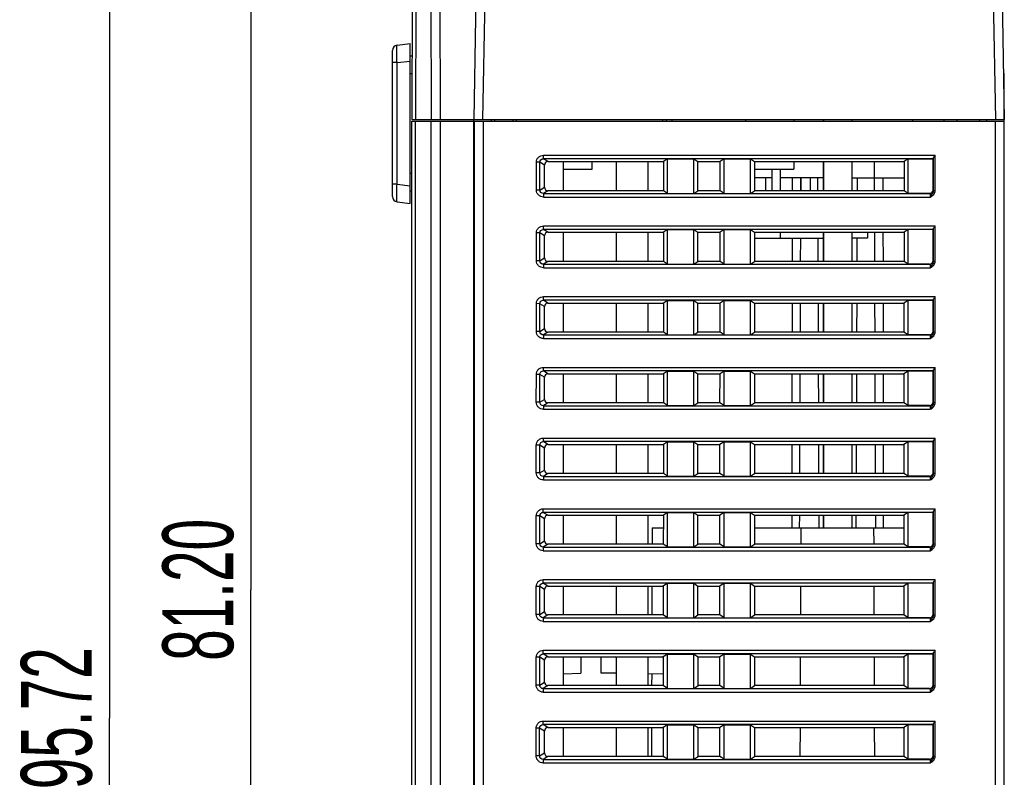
# Model space of a CAD drawing. Header units: millimetres. Extents: x 0 to 420, y 0 to 297.
# Tile 50 of 72: x 82 to 138, y 207 to 250. Entities that reach past the tile are written whole.
import ezdxf

# ---------------------------------------------------------------- set-up
doc = ezdxf.new("R2010")
doc.units = ezdxf.units.MM
doc.header["$LTSCALE"] = 23.1
doc.layers.get('0').update_dxf_attribs({"linetype": 'CONTINUOUS'})
doc.layers.add('03___PRT_ALL_CURVES', color=7, linetype='CONTINUOUS')
doc.layers.add('CPOY_SURFS', color=7, linetype='CONTINUOUS')
doc.styles.get("Standard").update_dxf_attribs({"font": 'txt', "width": 0.6})
doc.dimstyles.new('DIMSTYLE_1', dxfattribs={"dimtxt": 4, "dimasz": 2.6, "dimexe": 1.2, "dimexo": 0.1, "dimgap": 1, "dimtad": 1, "dimzin": 0, "dimdsep": 46, "dimtxsty": 'Standard', "dimblk": '_FILLED', "dimblk1": '_FILLED', "dimblk2": '_FILLED', "dimcen": 0.09, "dimazin": 0, "dimtp": 0.01, "dimtm": 0.01, "dimtfac": 1, "dimtofl": 0, "dimtmove": 0, "dimatfit": 3, "dimldrblk": '_FILLED', "dimfxl": 1, "dimtolj": 1, "dimtzin": 0, "dimarcsym": 0})

# ---------------------------------------------------------------- blocks, each defined once
blk = doc.blocks.new('_FILLED')
at = {"color": 0, "linetype": 'ByBlock'}
blk.add_solid([(0, 0), (-1, 0.192), (-1, -0.192)], dxfattribs=at)
blk = doc.blocks.new('*D1')
at = {"color": 2, "linetype": 'Continuous', "transparency": 16777216}
for p, q in [((104.953, 257.985), (94.204, 257.985)), ((95.404, 257.985), (95.404, 217.385)), ((95.404, 176.785), (95.404, 217.385)), ((109.967, 176.785), (94.204, 176.785))]:
    blk.add_line(p, q, dxfattribs=at)
at = {"color": 2, "linetype": 'Continuous', "transparency": 16777216, "xscale": 2.6, "yscale": 2.6, "zscale": 2.6}
for p, rotation in [((95.404, 257.985), 90), ((95.404, 176.785), 270)]:
    blk.add_blockref('_FILLED', p, dxfattribs=dict(at, rotation=rotation))
at = {"color": 2, "linetype": 'Continuous', "transparency": 16777216, "insert": (90.404, 217.385), "char_height": 4, "width": 12, "attachment_point": 2, "rotation": 90, "line_spacing_factor": 0.9}
blk.add_mtext('81.20', dxfattribs=at)
blk = doc.blocks.new('*D2')
at = {"color": 2, "linetype": 'Continuous', "transparency": 16777216}
for p, q in [((104.953, 257.985), (86.204, 257.985)), ((87.404, 257.985), (87.404, 210.123)), ((87.404, 162.26), (87.404, 210.123)), ((121.955, 162.26), (86.204, 162.26))]:
    blk.add_line(p, q, dxfattribs=at)
at = {"color": 2, "linetype": 'Continuous', "transparency": 16777216, "xscale": 2.6, "yscale": 2.6, "zscale": 2.6}
for p, rotation in [((87.404, 257.985), 90), ((87.404, 162.26), 270)]:
    blk.add_blockref('_FILLED', p, dxfattribs=dict(at, rotation=rotation))
at = {"color": 2, "linetype": 'Continuous', "transparency": 16777216, "insert": (82.404, 210.123), "char_height": 4, "width": 12, "attachment_point": 2, "rotation": 90, "line_spacing_factor": 0.9}
blk.add_mtext('95.72', dxfattribs=at)

msp = doc.modelspace()

# ---------------------------------------------------------------- linework, layer by layer
at = {"color": 7, "linetype": 'Continuous'}
for p, q in [((104.55, 256.985), (104.504, 243.985)), ((104.75, 256.985), (104.704, 243.985)), ((105.559, 256.985), (105.604, 243.985)), ((106.059, 256.985), (106.104, 243.985)), ((108.214, 256.02), (108.004, 243.985)), ((108.714, 256.02), (108.504, 243.985)), ((137.294, 256.02), (137.504, 243.985)), ((137.794, 256.02), (138.004, 243.985)), ((103.404, 239.633), (103.404, 247.896)), ((103.668, 248.194), (104.404, 248.285)), ((104.404, 239.245), (104.404, 248.285)), ((103.668, 247.202), (103.404, 247.202)), ((103.668, 247.202), (104.404, 247.292)), ((103.668, 240.328), (103.668, 247.202)), ((104.404, 247.585), (104.517, 247.581)), ((138.004, 246.585), (137.958, 246.631)), ((104.404, 246.585), (104.513, 246.582)), ((138.004, 243.997), (138.004, 246.585)), ((104.504, 243.985), (138.004, 243.985)), ((104.504, 180.785), (104.504, 243.885)), ((104.504, 243.885), (106.099, 243.885)), ((104.704, 180.785), (104.704, 243.885)), ((105.599, 190.218), (105.599, 243.885)), ((106.099, 243.885), (106.099, 190.085)), ((106.104, 243.885), (138.004, 243.885)), ((108.004, 180.785), (108.004, 243.985)), ((108.032, 243.885), (108.032, 180.785)), ((108.532, 243.885), (108.532, 180.789)), ((109.004, 243.885), (109.005, 243.986)), ((109.204, 243.885), (109.205, 243.985)), ((110.209, 243.985), (110.209, 243.885)), ((110.409, 243.985), (110.409, 243.885)), ((118.7, 243.885), (118.7, 243.985)), ((118.9, 243.885), (118.9, 243.985)), ((119.225, 243.885), (119.225, 243.985)), ((123.384, 243.885), (123.384, 243.985)), ((126.104, 243.985), (126.104, 243.885)), ((127.774, 243.985), (127.774, 243.885)), ((129.374, 243.985), (129.374, 243.885)), ((132.825, 243.885), (132.825, 243.985)), ((134.604, 243.885), (134.604, 243.985)), ((135.345, 243.885), (135.345, 243.985)), ((136.604, 243.985), (136.604, 243.885)), ((137.004, 243.985), (137.004, 243.885)), ((137.504, 178.785), (137.504, 243.885)), ((138.004, 178.785), (138.004, 243.985)), ((111.95, 241.769), (111.95, 241.968)), ((111.95, 241.968), (134.096, 241.968)), ((112.204, 241.611), (111.95, 241.769)), ((133.988, 241.769), (111.95, 241.769)), ((118.964, 241.758), (118.736, 241.611)), ((118.964, 239.811), (118.964, 241.758)), ((118.964, 241.758), (120.445, 241.758)), ((120.445, 239.811), (120.445, 241.758)), ((120.445, 241.758), (120.673, 241.611)), ((122.164, 241.758), (121.936, 241.611)), ((122.164, 239.811), (122.164, 241.758)), ((122.164, 241.758), (123.645, 241.758)), ((123.645, 239.811), (123.645, 241.758)), ((123.645, 241.758), (123.873, 241.611)), ((132.564, 241.758), (132.336, 241.611)), ((132.564, 239.811), (132.564, 241.758)), ((132.564, 241.758), (133.978, 241.758)), ((133.978, 241.758), (133.988, 241.769)), ((133.978, 240.01), (133.978, 241.758)), ((133.996, 239.981), (133.996, 241.8)), ((134.096, 239.981), (134.096, 241.968)), ((111.55, 239.998), (111.551, 241.572)), ((111.749, 241.571), (111.551, 241.572)), ((111.748, 239.998), (111.749, 241.571)), ((112.004, 241.413), (111.749, 241.571)), ((112.004, 240.157), (112.004, 241.413)), ((112.204, 241.611), (118.736, 241.611)), ((113.054, 241.611), (113.054, 239.959)), ((113.054, 241.185), (114.704, 241.185)), ((114.704, 241.185), (114.704, 241.611)), ((116.054, 241.611), (116.054, 239.959)), ((117.854, 241.611), (117.854, 239.959)), ((118.736, 241.611), (118.735, 239.959)), ((120.674, 239.959), (120.673, 241.611)), ((120.673, 241.611), (121.936, 241.611)), ((121.935, 239.959), (121.936, 241.611)), ((123.873, 241.611), (123.874, 239.959)), ((123.873, 241.611), (132.336, 241.611)), ((123.873, 241.185), (126.104, 241.185)), ((124.854, 241.185), (124.854, 239.959)), ((125.354, 239.959), (125.354, 241.185)), ((126.104, 241.611), (126.104, 241.185)), ((127.774, 241.611), (127.774, 239.959)), ((129.374, 241.611), (129.374, 239.959)), ((130.654, 241.611), (130.654, 240.685)), ((132.336, 241.611), (132.335, 239.959)), ((104.404, 240.944), (104.504, 240.947)), ((124.854, 240.685), (123.874, 240.685)), ((124.524, 239.959), (124.524, 240.685)), ((127.774, 240.685), (125.354, 240.685)), ((126.005, 240.685), (126.005, 239.959)), ((126.483, 240.685), (126.481, 239.959)), ((126.524, 239.959), (126.524, 240.685)), ((127.024, 240.685), (127.024, 239.959)), ((127.468, 239.959), (127.465, 240.685)), ((129.374, 240.685), (132.335, 240.685)), ((129.683, 240.685), (129.681, 239.959)), ((130.668, 239.959), (130.665, 240.685)), ((131.144, 240.685), (131.144, 239.959)), ((103.668, 240.328), (103.404, 240.328)), ((103.668, 240.328), (104.404, 240.237)), ((104.404, 239.945), (104.504, 239.948)), ((111.748, 239.998), (111.55, 239.998)), ((111.748, 239.998), (112.004, 240.157)), ((112.204, 239.959), (111.949, 239.801)), ((118.735, 239.959), (112.204, 239.959)), ((118.964, 239.811), (118.735, 239.959)), ((120.445, 239.811), (120.674, 239.959)), ((121.935, 239.959), (120.674, 239.959)), ((122.164, 239.811), (121.935, 239.959)), ((123.645, 239.811), (123.874, 239.959)), ((132.335, 239.959), (123.874, 239.959)), ((132.564, 239.811), (132.335, 239.959)), ((133.978, 240.01), (133.988, 240)), ((133.996, 239.981), (134.096, 239.981)), ((111.949, 239.801), (111.949, 239.601)), ((111.949, 239.801), (133.789, 239.801)), ((111.949, 239.601), (133.821, 239.601)), ((118.964, 239.811), (120.445, 239.811)), ((122.164, 239.811), (123.645, 239.811)), ((133.779, 239.811), (132.564, 239.811)), ((133.779, 239.811), (133.789, 239.801)), ((103.668, 239.335), (104.404, 239.245)), ((111.948, 237.769), (111.948, 237.968)), ((111.948, 237.968), (134.096, 237.968)), ((112.204, 237.61), (111.948, 237.769)), ((133.988, 237.769), (111.948, 237.769)), ((118.964, 237.758), (118.734, 237.61)), ((118.964, 235.811), (118.964, 237.758)), ((118.964, 237.758), (120.445, 237.758)), ((120.445, 235.811), (120.445, 237.758)), ((120.445, 237.758), (120.675, 237.61)), ((122.164, 237.758), (121.934, 237.61)), ((122.164, 235.811), (122.164, 237.758)), ((122.164, 237.758), (123.645, 237.758)), ((123.645, 235.811), (123.645, 237.758)), ((123.645, 237.758), (123.875, 237.61)), ((132.564, 237.758), (132.334, 237.61)), ((132.564, 235.811), (132.564, 237.758)), ((133.978, 237.758), (132.564, 237.758)), ((133.978, 237.758), (133.988, 237.769)), ((133.978, 236.01), (133.978, 237.758)), ((133.996, 235.981), (133.996, 237.8)), ((134.096, 235.981), (134.096, 237.968)), ((111.548, 235.998), (111.549, 237.572)), ((111.747, 237.571), (111.549, 237.572)), ((111.746, 235.998), (111.747, 237.571)), ((112.004, 237.411), (111.747, 237.571)), ((112.004, 236.159), (112.004, 237.411)), ((112.204, 237.61), (118.734, 237.61)), ((113.054, 237.61), (113.054, 235.96)), ((116.054, 237.61), (116.054, 235.96)), ((117.854, 237.61), (117.854, 235.96)), ((118.734, 237.61), (118.733, 235.96)), ((120.676, 235.96), (120.675, 237.61)), ((120.675, 237.61), (121.934, 237.61)), ((121.933, 235.96), (121.934, 237.61)), ((123.875, 237.61), (123.876, 235.96)), ((123.875, 237.61), (132.334, 237.61)), ((123.875, 237.285), (127.774, 237.285)), ((125.354, 237.285), (125.354, 237.61)), ((126.004, 237.285), (126.003, 235.96)), ((126.472, 237.285), (126.467, 235.96)), ((127.482, 235.96), (127.477, 237.285)), ((127.774, 237.61), (127.774, 235.96)), ((129.374, 237.61), (129.374, 235.96)), ((130.274, 237.285), (129.374, 237.285)), ((129.672, 237.285), (129.667, 235.96)), ((130.274, 237.61), (130.274, 237.285)), ((130.682, 235.96), (130.676, 237.61)), ((131.145, 237.61), (131.146, 235.96)), ((132.334, 237.61), (132.333, 235.96)), ((111.746, 235.998), (112.004, 236.159)), ((111.746, 235.998), (111.548, 235.998)), ((112.204, 235.96), (111.947, 235.801)), ((111.947, 235.801), (111.947, 235.601)), ((111.947, 235.801), (133.789, 235.801)), ((111.947, 235.601), (133.821, 235.601)), ((118.733, 235.96), (112.204, 235.96)), ((118.964, 235.811), (118.733, 235.96)), ((118.964, 235.811), (120.445, 235.811)), ((120.445, 235.811), (120.676, 235.96)), ((121.933, 235.96), (120.676, 235.96)), ((122.164, 235.811), (121.933, 235.96)), ((122.164, 235.811), (123.645, 235.811)), ((123.645, 235.811), (123.876, 235.96)), ((132.333, 235.96), (123.876, 235.96)), ((132.564, 235.811), (132.333, 235.96)), ((133.779, 235.811), (132.564, 235.811)), ((133.779, 235.811), (133.789, 235.801)), ((133.978, 236.01), (133.988, 236)), ((133.996, 235.981), (134.096, 235.981)), ((111.946, 233.769), (111.946, 233.968)), ((111.946, 233.968), (134.096, 233.968)), ((134.096, 231.981), (134.096, 233.968)), ((111.546, 231.998), (111.547, 233.572)), ((111.745, 233.571), (111.547, 233.572)), ((111.744, 231.998), (111.745, 233.571)), ((112.004, 233.41), (111.745, 233.571)), ((112.204, 233.608), (111.946, 233.769)), ((133.988, 233.769), (111.946, 233.769)), ((112.004, 232.16), (112.004, 233.41)), ((112.204, 233.608), (118.732, 233.608)), ((113.054, 233.608), (113.054, 231.962)), ((116.054, 233.608), (116.054, 231.962)), ((117.854, 233.608), (117.854, 231.962)), ((118.732, 233.608), (118.731, 231.962)), ((118.964, 233.758), (118.732, 233.608)), ((118.964, 231.811), (118.964, 233.758)), ((118.964, 233.758), (120.445, 233.758)), ((120.445, 231.811), (120.445, 233.758)), ((120.445, 233.758), (120.677, 233.608)), ((120.678, 231.962), (120.677, 233.608)), ((120.677, 233.608), (121.932, 233.608)), ((121.931, 231.962), (121.932, 233.608)), ((122.164, 233.758), (121.932, 233.608)), ((122.164, 231.811), (122.164, 233.758)), ((122.164, 233.758), (123.645, 233.758)), ((123.645, 231.811), (123.645, 233.758)), ((123.645, 233.758), (123.877, 233.608)), ((123.877, 233.608), (123.878, 231.962)), ((123.877, 233.608), (132.332, 233.608)), ((126.002, 233.608), (126.001, 231.962)), ((126.459, 233.608), (126.453, 231.962)), ((127.496, 231.962), (127.49, 233.608)), ((127.774, 233.608), (127.774, 231.962)), ((129.374, 233.608), (129.374, 231.962)), ((129.659, 233.608), (129.653, 231.962)), ((130.696, 231.962), (130.69, 233.608)), ((131.147, 233.608), (131.148, 231.962)), ((132.332, 233.608), (132.331, 231.962)), ((132.564, 233.758), (132.332, 233.608)), ((132.564, 231.811), (132.564, 233.758)), ((133.978, 233.758), (132.564, 233.758)), ((133.978, 233.758), (133.988, 233.769)), ((133.978, 232.01), (133.978, 233.758)), ((133.996, 231.981), (133.996, 233.8)), ((111.744, 231.998), (112.004, 232.16)), ((111.744, 231.998), (111.546, 231.998)), ((112.204, 231.962), (111.945, 231.801)), ((111.945, 231.801), (111.945, 231.601)), ((111.945, 231.801), (133.789, 231.801)), ((111.945, 231.601), (133.821, 231.601)), ((118.731, 231.962), (112.204, 231.962)), ((118.964, 231.811), (118.731, 231.962)), ((118.964, 231.811), (120.445, 231.811)), ((120.445, 231.811), (120.678, 231.962)), ((121.931, 231.962), (120.678, 231.962)), ((122.164, 231.811), (121.931, 231.962)), ((122.164, 231.811), (123.645, 231.811)), ((123.645, 231.811), (123.878, 231.962)), ((132.331, 231.962), (123.878, 231.962)), ((132.564, 231.811), (132.331, 231.962)), ((133.779, 231.811), (132.564, 231.811)), ((133.779, 231.811), (133.789, 231.801)), ((133.978, 232.01), (133.988, 232)), ((133.996, 231.981), (134.096, 231.981)), ((111.944, 229.769), (111.944, 229.968)), ((111.944, 229.968), (134.096, 229.968)), ((134.096, 227.981), (134.096, 229.968)), ((111.544, 227.998), (111.545, 229.572)), ((111.743, 229.571), (111.545, 229.572)), ((111.743, 227.998), (111.743, 229.571)), ((112.004, 229.409), (111.743, 229.571)), ((112.204, 229.607), (111.944, 229.769)), ((133.988, 229.769), (111.944, 229.769)), ((112.004, 228.161), (112.004, 229.409)), ((112.204, 229.607), (118.73, 229.607)), ((113.054, 229.607), (113.054, 227.963)), ((116.054, 229.607), (116.054, 227.963)), ((117.854, 229.607), (117.854, 227.963)), ((118.73, 229.607), (118.729, 227.963)), ((118.964, 229.758), (118.73, 229.607)), ((118.964, 227.811), (118.964, 229.758)), ((118.964, 229.758), (120.445, 229.758)), ((120.445, 227.811), (120.445, 229.758)), ((120.445, 229.758), (120.679, 229.607)), ((120.68, 227.963), (120.679, 229.607)), ((120.679, 229.607), (121.93, 229.607)), ((121.929, 227.963), (121.93, 229.607)), ((122.164, 229.758), (121.93, 229.607)), ((122.164, 227.811), (122.164, 229.758)), ((122.164, 229.758), (123.645, 229.758)), ((123.645, 227.811), (123.645, 229.758)), ((123.645, 229.758), (123.879, 229.607)), ((123.879, 229.607), (123.88, 227.963)), ((123.879, 229.607), (132.33, 229.607)), ((126, 229.607), (125.999, 227.963)), ((126.445, 229.607), (126.439, 227.963)), ((127.51, 227.963), (127.504, 229.607)), ((127.774, 229.607), (127.774, 227.963)), ((129.374, 229.607), (129.374, 227.963)), ((129.645, 229.607), (129.639, 227.963)), ((130.71, 227.963), (130.704, 229.607)), ((131.149, 229.607), (131.15, 227.963)), ((132.33, 229.607), (132.329, 227.963)), ((132.564, 229.758), (132.33, 229.607)), ((132.564, 227.811), (132.564, 229.758)), ((133.978, 229.758), (132.564, 229.758)), ((133.978, 229.758), (133.988, 229.769)), ((133.978, 228.01), (133.978, 229.758)), ((133.996, 227.981), (133.996, 229.8)), ((111.743, 227.998), (111.544, 227.998)), ((111.743, 227.998), (112.004, 228.161)), ((112.204, 227.963), (111.943, 227.801)), ((111.943, 227.801), (111.943, 227.601)), ((111.943, 227.801), (133.789, 227.801)), ((118.729, 227.963), (112.204, 227.963)), ((118.964, 227.811), (118.729, 227.963)), ((118.964, 227.811), (120.445, 227.811)), ((120.445, 227.811), (120.68, 227.963)), ((121.929, 227.963), (120.68, 227.963)), ((122.164, 227.811), (121.929, 227.963)), ((122.164, 227.811), (123.645, 227.811)), ((123.645, 227.811), (123.88, 227.963)), ((132.329, 227.963), (123.88, 227.963)), ((132.564, 227.811), (132.329, 227.963)), ((133.779, 227.811), (132.564, 227.811)), ((133.779, 227.811), (133.789, 227.801)), ((133.978, 228.01), (133.988, 228)), ((133.996, 227.981), (134.096, 227.981)), ((111.943, 227.601), (133.821, 227.601)), ((111.542, 223.998), (111.543, 225.572)), ((111.741, 225.571), (111.543, 225.572)), ((111.741, 223.998), (111.741, 225.571)), ((112.004, 225.408), (111.741, 225.571)), ((111.942, 225.769), (111.942, 225.968)), ((111.942, 225.968), (134.096, 225.968)), ((112.204, 225.606), (111.942, 225.769)), ((133.988, 225.769), (111.942, 225.769)), ((112.204, 225.606), (118.728, 225.606)), ((113.054, 225.606), (113.054, 223.964)), ((116.054, 225.606), (116.054, 223.964)), ((117.854, 225.606), (117.854, 223.964)), ((118.728, 225.606), (118.727, 223.964)), ((118.964, 225.758), (118.728, 225.606)), ((118.964, 223.811), (118.964, 225.758)), ((118.964, 225.758), (120.445, 225.758)), ((120.445, 223.811), (120.445, 225.758)), ((120.445, 225.758), (120.681, 225.606)), ((120.681, 223.964), (120.681, 225.606)), ((120.681, 225.606), (121.928, 225.606)), ((121.927, 223.964), (121.928, 225.606)), ((122.164, 225.758), (121.928, 225.606)), ((122.164, 223.811), (122.164, 225.758)), ((122.164, 225.758), (123.645, 225.758)), ((123.645, 223.811), (123.645, 225.758)), ((123.645, 225.758), (123.881, 225.606)), ((123.881, 225.606), (123.881, 223.964)), ((123.881, 225.606), (132.328, 225.606)), ((125.998, 225.606), (125.997, 223.964)), ((126.431, 225.606), (126.425, 223.964)), ((127.524, 223.964), (127.518, 225.606)), ((127.774, 225.606), (127.774, 223.964)), ((129.374, 225.606), (129.374, 223.964)), ((129.631, 225.606), (129.625, 223.964)), ((130.724, 223.964), (130.718, 225.606)), ((131.151, 225.606), (131.151, 223.964)), ((132.328, 225.606), (132.327, 223.964)), ((132.564, 225.758), (132.328, 225.606)), ((132.564, 223.811), (132.564, 225.758)), ((133.978, 225.758), (132.564, 225.758)), ((133.978, 225.758), (133.988, 225.769)), ((133.978, 224.01), (133.978, 225.758)), ((133.996, 223.981), (133.996, 225.8)), ((134.096, 223.981), (134.096, 225.968)), ((112.004, 224.162), (112.004, 225.408)), ((111.741, 223.998), (111.542, 223.998)), ((111.741, 223.998), (112.004, 224.162)), ((112.204, 223.964), (111.942, 223.801)), ((111.942, 223.801), (111.942, 223.601)), ((111.942, 223.801), (133.789, 223.801)), ((118.727, 223.964), (112.204, 223.964)), ((118.964, 223.811), (118.727, 223.964)), ((118.964, 223.811), (120.445, 223.811)), ((120.445, 223.811), (120.681, 223.964)), ((121.927, 223.964), (120.681, 223.964)), ((122.164, 223.811), (121.927, 223.964)), ((122.164, 223.811), (123.645, 223.811)), ((123.645, 223.811), (123.881, 223.964)), ((132.327, 223.964), (123.881, 223.964)), ((132.564, 223.811), (132.327, 223.964)), ((133.779, 223.811), (132.564, 223.811)), ((133.779, 223.811), (133.789, 223.801)), ((133.978, 224.01), (133.988, 224)), ((133.996, 223.981), (134.096, 223.981)), ((111.942, 223.601), (133.821, 223.601)), ((111.541, 219.998), (111.541, 221.572)), ((111.739, 221.571), (111.541, 221.572)), ((111.739, 219.998), (111.739, 221.571)), ((112.004, 221.406), (111.739, 221.571)), ((111.94, 221.769), (111.94, 221.968)), ((111.94, 221.968), (134.096, 221.968)), ((112.204, 221.605), (111.94, 221.769)), ((133.988, 221.769), (111.94, 221.769)), ((112.204, 221.605), (118.726, 221.605)), ((113.054, 221.605), (113.054, 219.965)), ((116.054, 221.605), (116.054, 219.965)), ((117.854, 221.605), (117.854, 219.965)), ((118.726, 221.605), (118.725, 219.965)), ((118.964, 221.758), (118.726, 221.605)), ((118.964, 219.811), (118.964, 221.758)), ((118.964, 221.758), (120.445, 221.758)), ((120.445, 219.811), (120.445, 221.758)), ((120.445, 221.758), (120.683, 221.605)), ((120.683, 219.965), (120.683, 221.605)), ((120.683, 221.605), (121.926, 221.605)), ((121.925, 219.965), (121.926, 221.605)), ((122.164, 221.758), (121.926, 221.605)), ((122.164, 219.811), (122.164, 221.758)), ((122.164, 221.758), (123.645, 221.758)), ((123.645, 219.811), (123.645, 221.758)), ((123.645, 221.758), (123.883, 221.605)), ((123.883, 221.605), (123.883, 219.965)), ((123.883, 221.605), (132.326, 221.605)), ((125.996, 221.605), (125.996, 220.885)), ((126.417, 221.605), (126.414, 220.885)), ((127.534, 220.885), (127.532, 221.605)), ((127.774, 221.605), (127.774, 220.885)), ((129.374, 221.605), (129.374, 220.885)), ((129.617, 221.605), (129.614, 220.885)), ((130.734, 220.885), (130.732, 221.605)), ((131.153, 221.605), (131.153, 220.885)), ((132.326, 221.605), (132.325, 219.965)), ((132.564, 221.758), (132.326, 221.605)), ((132.564, 219.811), (132.564, 221.758)), ((133.978, 221.758), (132.564, 221.758)), ((133.978, 221.758), (133.988, 221.769)), ((133.978, 220.01), (133.978, 221.758)), ((133.996, 219.981), (133.996, 221.8)), ((134.096, 219.981), (134.096, 221.968)), ((112.004, 220.164), (112.004, 221.406)), ((118.094, 220.885), (118.091, 219.965)), ((118.094, 220.885), (118.726, 220.885)), ((123.883, 220.885), (132.326, 220.885)), ((126.511, 219.965), (126.514, 220.885)), ((130.638, 219.965), (130.634, 220.885)), ((111.739, 219.998), (111.541, 219.998)), ((111.739, 219.998), (112.004, 220.164)), ((112.204, 219.965), (111.94, 219.801)), ((118.725, 219.965), (112.204, 219.965)), ((118.964, 219.811), (118.725, 219.965)), ((120.445, 219.811), (120.683, 219.965)), ((121.925, 219.965), (120.683, 219.965)), ((122.164, 219.811), (121.925, 219.965)), ((123.645, 219.811), (123.883, 219.965)), ((132.325, 219.965), (123.883, 219.965)), ((132.564, 219.811), (132.325, 219.965)), ((133.978, 220.01), (133.988, 220)), ((133.996, 219.981), (134.096, 219.981)), ((111.94, 219.801), (111.94, 219.601)), ((111.94, 219.801), (133.789, 219.801)), ((111.94, 219.601), (133.821, 219.601)), ((118.964, 219.811), (120.445, 219.811)), ((122.164, 219.811), (123.645, 219.811)), ((133.779, 219.811), (132.564, 219.811)), ((133.779, 219.811), (133.789, 219.801)), ((111.938, 217.769), (111.938, 217.968)), ((111.938, 217.968), (134.096, 217.968)), ((112.204, 217.603), (111.938, 217.769)), ((133.988, 217.769), (111.938, 217.769)), ((118.964, 217.758), (118.724, 217.603)), ((118.964, 215.811), (118.964, 217.758)), ((118.964, 217.758), (120.445, 217.758)), ((120.445, 215.811), (120.445, 217.758)), ((120.445, 217.758), (120.684, 217.603)), ((122.164, 217.758), (121.924, 217.603)), ((122.164, 215.811), (122.164, 217.758)), ((122.164, 217.758), (123.645, 217.758)), ((123.645, 215.811), (123.645, 217.758)), ((123.645, 217.758), (123.884, 217.603)), ((132.564, 217.758), (132.324, 217.603)), ((133.978, 217.758), (132.564, 217.758)), ((132.564, 215.811), (132.564, 217.758)), ((133.978, 217.758), (133.988, 217.769)), ((133.978, 216.01), (133.978, 217.758)), ((133.996, 215.981), (133.996, 217.8)), ((134.096, 215.981), (134.096, 217.968)), ((111.539, 215.998), (111.539, 217.572)), ((111.737, 217.571), (111.539, 217.572)), ((111.737, 215.998), (111.737, 217.571)), ((112.004, 217.405), (111.737, 217.571)), ((112.004, 216.165), (112.004, 217.405)), ((112.204, 217.603), (118.724, 217.603)), ((113.054, 217.603), (113.054, 215.966)), ((116.054, 217.603), (116.054, 215.966)), ((117.854, 217.603), (117.854, 215.966)), ((118.083, 217.603), (118.077, 215.966)), ((118.724, 217.603), (118.723, 215.966)), ((120.685, 215.966), (120.684, 217.603)), ((120.684, 217.603), (121.924, 217.603)), ((121.923, 215.966), (121.924, 217.603)), ((123.884, 217.603), (123.885, 215.966)), ((123.884, 217.603), (132.324, 217.603)), ((126.497, 215.966), (126.503, 217.603)), ((130.652, 215.966), (130.646, 217.603)), ((132.324, 217.603), (132.323, 215.966)), ((111.737, 215.998), (112.004, 216.165)), ((133.978, 216.01), (133.988, 216)), ((111.737, 215.998), (111.539, 215.998)), ((112.204, 215.966), (111.938, 215.801)), ((111.938, 215.801), (111.938, 215.601)), ((111.938, 215.801), (133.789, 215.801)), ((111.938, 215.601), (133.821, 215.601)), ((118.723, 215.966), (112.204, 215.966)), ((118.964, 215.811), (118.723, 215.966)), ((118.964, 215.811), (120.445, 215.811)), ((120.445, 215.811), (120.685, 215.966)), ((121.923, 215.966), (120.685, 215.966)), ((122.164, 215.811), (121.923, 215.966)), ((122.164, 215.811), (123.645, 215.811)), ((123.645, 215.811), (123.885, 215.966)), ((132.323, 215.966), (123.885, 215.966)), ((132.564, 215.811), (132.323, 215.966)), ((133.779, 215.811), (132.564, 215.811)), ((133.779, 215.811), (133.789, 215.801)), ((133.996, 215.981), (134.096, 215.981)), ((111.936, 213.769), (111.936, 213.968)), ((111.936, 213.968), (134.096, 213.968)), ((133.996, 211.981), (133.996, 213.8)), ((134.096, 211.981), (134.096, 213.968)), ((111.537, 211.998), (111.537, 213.572)), ((111.735, 213.571), (111.537, 213.572)), ((111.735, 211.998), (111.735, 213.571)), ((112.004, 213.404), (111.735, 213.571)), ((112.204, 213.602), (111.936, 213.769)), ((133.988, 213.769), (111.936, 213.769)), ((112.004, 212.166), (112.004, 213.404)), ((112.204, 213.602), (118.722, 213.602)), ((113.054, 213.602), (113.054, 211.968)), ((113.984, 213.602), (114.054, 213.6)), ((114.054, 213.6), (114.054, 212.67)), ((115.995, 213.602), (115.204, 213.588)), ((115.204, 212.681), (115.204, 213.588)), ((116.054, 213.602), (116.054, 211.968)), ((117.854, 213.602), (117.854, 211.968)), ((118.964, 213.758), (118.722, 213.602)), ((118.722, 213.602), (118.722, 211.968)), ((118.964, 211.811), (118.964, 213.758)), ((118.964, 213.758), (120.445, 213.758)), ((120.445, 211.811), (120.445, 213.758)), ((120.445, 213.758), (120.686, 213.602)), ((120.687, 211.968), (120.686, 213.602)), ((120.686, 213.602), (121.922, 213.602)), ((122.164, 213.758), (121.922, 213.602)), ((121.922, 211.968), (121.922, 213.602)), ((122.164, 211.811), (122.164, 213.758)), ((122.164, 213.758), (123.645, 213.758)), ((123.645, 211.811), (123.645, 213.758)), ((123.645, 213.758), (123.886, 213.602)), ((123.886, 213.602), (123.887, 211.968)), ((123.886, 213.602), (132.322, 213.602)), ((126.483, 211.968), (126.489, 213.602)), ((130.665, 211.968), (130.66, 213.602)), ((132.564, 213.758), (132.322, 213.602)), ((132.322, 213.602), (132.322, 211.968)), ((133.978, 213.758), (132.564, 213.758)), ((132.564, 211.811), (132.564, 213.758)), ((133.978, 213.758), (133.988, 213.769)), ((133.978, 212.01), (133.978, 213.758)), ((113.054, 212.635), (114.054, 212.67)), ((116.054, 212.666), (115.204, 212.681)), ((117.854, 212.635), (118.722, 212.665)), ((111.735, 211.998), (112.004, 212.166)), ((118.066, 212.634), (118.063, 211.968)), ((111.735, 211.998), (111.537, 211.998)), ((112.204, 211.968), (111.936, 211.801)), ((111.936, 211.801), (111.936, 211.601)), ((111.936, 211.801), (133.789, 211.801)), ((111.936, 211.601), (133.821, 211.601)), ((118.722, 211.968), (112.204, 211.968)), ((118.964, 211.811), (118.722, 211.968)), ((118.964, 211.811), (120.445, 211.811)), ((120.445, 211.811), (120.687, 211.968)), ((121.922, 211.968), (120.687, 211.968)), ((122.164, 211.811), (121.922, 211.968)), ((122.164, 211.811), (123.645, 211.811)), ((123.645, 211.811), (123.887, 211.968)), ((132.322, 211.968), (123.887, 211.968)), ((132.564, 211.811), (132.322, 211.968)), ((133.779, 211.811), (132.564, 211.811)), ((133.779, 211.811), (133.789, 211.801)), ((133.978, 212.01), (133.988, 212)), ((133.996, 211.981), (134.096, 211.981)), ((111.934, 209.769), (111.934, 209.968)), ((111.934, 209.968), (134.096, 209.968)), ((134.096, 207.981), (134.096, 209.968)), ((111.535, 207.998), (111.535, 209.572)), ((111.733, 209.571), (111.535, 209.572)), ((111.733, 207.998), (111.733, 209.571)), ((112.004, 209.403), (111.733, 209.571)), ((112.204, 209.601), (111.934, 209.769)), ((133.988, 209.769), (111.934, 209.769)), ((112.004, 208.167), (112.004, 209.403)), ((112.204, 209.601), (118.72, 209.601)), ((113.054, 209.601), (113.054, 207.969)), ((116.054, 209.601), (116.054, 207.969)), ((117.854, 209.601), (117.854, 207.969)), ((118.055, 209.601), (118.049, 207.969)), ((118.964, 209.758), (118.72, 209.601)), ((118.72, 209.601), (118.72, 207.969)), ((118.964, 207.811), (118.964, 209.758)), ((118.964, 209.758), (120.445, 209.758)), ((120.445, 207.811), (120.445, 209.758)), ((120.445, 209.758), (120.688, 209.601)), ((120.689, 207.969), (120.688, 209.601)), ((120.688, 209.601), (121.92, 209.601)), ((122.164, 209.758), (121.92, 209.601)), ((121.92, 207.969), (121.92, 209.601)), ((122.164, 209.758), (123.645, 209.758)), ((122.164, 207.811), (122.164, 209.758)), ((123.645, 207.811), (123.645, 209.758)), ((123.645, 209.758), (123.888, 209.601)), ((123.888, 209.601), (132.32, 209.601)), ((123.888, 209.601), (123.889, 207.969)), ((126.469, 207.969), (126.475, 209.601)), ((130.679, 207.969), (130.674, 209.601)), ((132.564, 209.758), (132.32, 209.601)), ((132.32, 209.601), (132.32, 207.969)), ((133.978, 209.758), (132.564, 209.758)), ((132.564, 207.811), (132.564, 209.758)), ((133.978, 209.758), (133.988, 209.769)), ((133.978, 208.01), (133.978, 209.758)), ((133.996, 207.981), (133.996, 209.8)), ((111.733, 207.998), (111.535, 207.998)), ((111.733, 207.998), (112.004, 208.167)), ((112.204, 207.969), (111.934, 207.801)), ((111.934, 207.801), (111.934, 207.601)), ((111.934, 207.801), (133.789, 207.801)), ((118.72, 207.969), (112.204, 207.969)), ((118.964, 207.811), (118.72, 207.969)), ((118.964, 207.811), (120.445, 207.811)), ((120.445, 207.811), (120.689, 207.969)), ((121.92, 207.969), (120.689, 207.969)), ((122.164, 207.811), (121.92, 207.969)), ((122.164, 207.811), (123.645, 207.811)), ((123.645, 207.811), (123.889, 207.969)), ((132.32, 207.969), (123.889, 207.969)), ((132.564, 207.811), (132.32, 207.969)), ((133.779, 207.811), (132.564, 207.811)), ((133.779, 207.811), (133.789, 207.801)), ((133.978, 208.01), (133.988, 208)), ((133.996, 207.981), (134.096, 207.981)), ((111.934, 207.601), (133.821, 207.601))]:
    msp.add_line(p, q, dxfattribs=at)
for centre, radius, start, end in [((103.704, 247.896), 0.3, 97, 180.0003), ((133.787, 240.002), 0.201, 270.5059, 359.4941), ((103.704, 239.633), 0.3, 179.9997, 263), ((133.787, 236.002), 0.201, 270.5059, 359.4941), ((133.787, 232.002), 0.201, 270.5059, 359.4941), ((133.787, 228.002), 0.201, 270.5059, 359.4941), ((133.787, 224.002), 0.201, 270.5059, 359.4941), ((133.787, 220.002), 0.201, 270.5059, 359.4941), ((133.787, 216.002), 0.201, 270.5059, 359.4941), ((133.787, 212.002), 0.201, 270.5059, 359.4941), ((133.787, 208.002), 0.201, 270.5059, 359.4941)]:
    msp.add_arc(centre, radius, start, end, dxfattribs=at)
for centre, major_axis, ratio, start_param, end_param in [((133.987, 241.968), (0, 0.2), 0.087489, -3.054326, -2.566899), ((112.206, 241.41), (0.17, -0.11), 0.986269, 2.151571, 3.709753), ((112.206, 240.16), (0.174, 0.104), 0.986859, 2.609025, 4.168176), ((133.777, 240.012), (0.142, -0.142), 0.992433, -0.7816, 0.7816), ((133.987, 237.968), (0, 0.2), 0.087489, -3.054326, -2.566899), ((112.206, 237.409), (0.17, -0.11), 0.986269, 2.151571, 3.709753), ((112.206, 236.161), (0.174, 0.104), 0.986859, 2.609025, 4.168176), ((133.777, 236.012), (0.142, -0.142), 0.992433, -0.7816, 0.7816), ((112.206, 233.408), (0.17, -0.11), 0.986269, 2.151571, 3.709753), ((133.987, 233.968), (0, 0.2), 0.087489, -3.054326, -2.566899), ((112.206, 232.162), (0.174, 0.104), 0.986859, 2.609025, 4.168176), ((133.777, 232.012), (0.142, -0.142), 0.992433, -0.7816, 0.7816), ((112.206, 229.406), (0.17, -0.11), 0.986269, 2.151571, 3.709753), ((133.987, 229.968), (0, 0.2), 0.087489, -3.054326, -2.566899), ((112.206, 228.163), (0.174, 0.104), 0.986859, 2.609025, 4.168176), ((133.777, 228.012), (0.142, -0.142), 0.992433, -0.7816, 0.7816), ((112.206, 225.405), (0.17, -0.11), 0.986269, 2.151571, 3.709753), ((133.987, 225.968), (0, 0.2), 0.087489, -3.054326, -2.566899), ((112.206, 224.165), (0.174, 0.104), 0.986859, 2.609025, 4.168176), ((133.777, 224.012), (0.142, -0.142), 0.992433, -0.7816, 0.7816), ((112.206, 221.404), (0.17, -0.11), 0.986269, 2.151571, 3.709753), ((133.987, 221.968), (0, 0.2), 0.087489, -3.054326, -2.566899), ((112.206, 220.166), (0.174, 0.104), 0.986859, 2.609025, 4.168176), ((133.777, 220.012), (0.142, -0.142), 0.992433, -0.7816, 0.7816), ((133.987, 217.968), (0, 0.2), 0.087489, -3.054326, -2.566899), ((112.206, 217.403), (0.17, -0.11), 0.986269, 2.151571, 3.709753), ((112.206, 216.167), (0.174, 0.104), 0.986859, 2.609025, 4.168176), ((133.777, 216.012), (0.142, -0.142), 0.992433, -0.7816, 0.7816), ((133.987, 213.968), (0, 0.2), 0.087489, -3.054326, -2.566899), ((112.206, 213.401), (0.17, -0.11), 0.986269, 2.151571, 3.709753), ((112.206, 212.168), (0.174, 0.104), 0.986859, 2.609025, 4.168176), ((133.777, 212.012), (0.142, -0.142), 0.992433, -0.7816, 0.7816), ((112.206, 209.4), (0.17, -0.11), 0.986269, 2.151571, 3.709753), ((133.987, 209.968), (0, 0.2), 0.087489, -3.054326, -2.566899), ((112.206, 208.17), (0.174, 0.104), 0.986859, 2.609025, 4.168176), ((133.777, 208.012), (0.142, -0.142), 0.992433, -0.7816, 0.7816)]:
    msp.add_ellipse(centre, major_axis=major_axis, ratio=ratio, start_param=start_param, end_param=end_param, dxfattribs=at)
for points, knots in [([(103.668, 247.202), (103.665, 247.266), (103.661, 247.393), (103.657, 247.576), (103.654, 247.745), (103.653, 247.874), (103.653, 247.966), (103.654, 248.023), (103.655, 248.073), (103.657, 248.115), (103.659, 248.148), (103.661, 248.171), (103.663, 248.186), (103.666, 248.192), (103.667, 248.194), (103.668, 248.194)], [0, 0, 0, 0, 0.194508, 0.38155, 0.553906, 0.705029, 0.770774, 0.829106, 0.879494, 0.921459, 0.954631, 0.978744, 0.99367, 0.997783, 1, 1, 1, 1]), ([(111.551, 241.572), (111.551, 241.623), (111.572, 241.728), (111.661, 241.86), (111.794, 241.948), (111.898, 241.968), (111.95, 241.968)], [0, 0, 0, 0, 0.250199, 0.500232, 0.750145, 1, 1, 1, 1]), ([(111.749, 241.571), (111.749, 241.622), (111.792, 241.73), (111.899, 241.769), (111.95, 241.769)], [0, 0, 0, 0, 0.500649, 1, 1, 1, 1]), ([(133.996, 241.8), (133.998, 241.813), (134.01, 241.839), (134.044, 241.895), (134.075, 241.938), (134.096, 241.968)], [0, 0, 0, 0, 0.193622, 0.440903, 1, 1, 1, 1]), ([(103.668, 239.335), (103.667, 239.335), (103.666, 239.337), (103.663, 239.344), (103.661, 239.358), (103.659, 239.382), (103.657, 239.415), (103.655, 239.456), (103.654, 239.506), (103.653, 239.564), (103.653, 239.655), (103.654, 239.784), (103.657, 239.953), (103.661, 240.137), (103.665, 240.263), (103.668, 240.328)], [0, 0, 0, 0, 0.002217, 0.00633, 0.021256, 0.045369, 0.078541, 0.120506, 0.170894, 0.229226, 0.294971, 0.446094, 0.61845, 0.805492, 1, 1, 1, 1]), ([(111.949, 239.601), (111.898, 239.601), (111.793, 239.622), (111.66, 239.71), (111.571, 239.842), (111.55, 239.947), (111.55, 239.998)], [0, 0, 0, 0, 0.250238, 0.500291, 0.75019, 1, 1, 1, 1]), ([(111.949, 239.801), (111.898, 239.8), (111.791, 239.84), (111.748, 239.947), (111.748, 239.998)], [0, 0, 0, 0, 0.499868, 1, 1, 1, 1]), ([(133.821, 239.601), (133.838, 239.633), (133.874, 239.694), (133.931, 239.783), (133.982, 239.875), (133.997, 239.946), (133.996, 239.981)], [0, 0, 0, 0, 0.254527, 0.501484, 0.748818, 1, 1, 1, 1]), ([(133.821, 239.601), (133.892, 239.642), (133.997, 239.714), (134.08, 239.858), (134.096, 239.94), (134.096, 239.981)], [0, 0, 0, 0, 0.499538, 0.749875, 1, 1, 1, 1]), ([(133.988, 240), (133.989, 239.999), (133.993, 239.993), (133.995, 239.987), (133.996, 239.981)], [0, 0, 0, 0, 0.164243, 1, 1, 1, 1]), ([(133.789, 239.801), (133.796, 239.797), (133.805, 239.773), (133.814, 239.732), (133.82, 239.671), (133.821, 239.626), (133.821, 239.601)], [0, 0, 0, 0, 0.113428, 0.334319, 0.642911, 1, 1, 1, 1]), ([(111.549, 237.572), (111.549, 237.623), (111.57, 237.728), (111.659, 237.86), (111.792, 237.948), (111.896, 237.968), (111.948, 237.968)], [0, 0, 0, 0, 0.250199, 0.500232, 0.750145, 1, 1, 1, 1]), ([(111.747, 237.571), (111.747, 237.622), (111.79, 237.73), (111.897, 237.769), (111.948, 237.769)], [0, 0, 0, 0, 0.500649, 1, 1, 1, 1]), ([(133.996, 237.8), (133.998, 237.813), (134.01, 237.839), (134.044, 237.895), (134.075, 237.938), (134.096, 237.968)], [0, 0, 0, 0, 0.193622, 0.440903, 1, 1, 1, 1]), ([(111.947, 235.601), (111.896, 235.601), (111.791, 235.622), (111.658, 235.71), (111.569, 235.842), (111.548, 235.947), (111.548, 235.998)], [0, 0, 0, 0, 0.250238, 0.500291, 0.75019, 1, 1, 1, 1]), ([(111.947, 235.801), (111.896, 235.8), (111.789, 235.84), (111.746, 235.947), (111.746, 235.998)], [0, 0, 0, 0, 0.499868, 1, 1, 1, 1]), ([(133.789, 235.801), (133.796, 235.797), (133.805, 235.773), (133.814, 235.732), (133.82, 235.671), (133.821, 235.626), (133.821, 235.601)], [0, 0, 0, 0, 0.113428, 0.334319, 0.642911, 1, 1, 1, 1]), ([(133.821, 235.601), (133.838, 235.633), (133.874, 235.694), (133.931, 235.783), (133.982, 235.875), (133.997, 235.946), (133.996, 235.981)], [0, 0, 0, 0, 0.254527, 0.501484, 0.748818, 1, 1, 1, 1]), ([(133.821, 235.601), (133.892, 235.642), (133.997, 235.714), (134.08, 235.858), (134.096, 235.94), (134.096, 235.981)], [0, 0, 0, 0, 0.499538, 0.749875, 1, 1, 1, 1]), ([(133.988, 236), (133.989, 235.999), (133.993, 235.993), (133.995, 235.987), (133.996, 235.981)], [0, 0, 0, 0, 0.164243, 1, 1, 1, 1]), ([(111.547, 233.572), (111.547, 233.623), (111.568, 233.728), (111.657, 233.86), (111.79, 233.948), (111.894, 233.968), (111.946, 233.968)], [0, 0, 0, 0, 0.250199, 0.500232, 0.750145, 1, 1, 1, 1]), ([(133.996, 233.8), (133.998, 233.813), (134.01, 233.839), (134.044, 233.895), (134.075, 233.938), (134.096, 233.968)], [0, 0, 0, 0, 0.193622, 0.440903, 1, 1, 1, 1]), ([(111.745, 233.571), (111.745, 233.622), (111.788, 233.73), (111.895, 233.769), (111.946, 233.769)], [0, 0, 0, 0, 0.500649, 1, 1, 1, 1]), ([(111.945, 231.601), (111.894, 231.601), (111.789, 231.622), (111.656, 231.71), (111.567, 231.842), (111.546, 231.947), (111.546, 231.998)], [0, 0, 0, 0, 0.250238, 0.500291, 0.75019, 1, 1, 1, 1]), ([(111.945, 231.801), (111.894, 231.8), (111.787, 231.84), (111.744, 231.947), (111.744, 231.998)], [0, 0, 0, 0, 0.499868, 1, 1, 1, 1]), ([(133.789, 231.801), (133.796, 231.797), (133.805, 231.773), (133.814, 231.732), (133.82, 231.671), (133.821, 231.626), (133.821, 231.601)], [0, 0, 0, 0, 0.113428, 0.334319, 0.642911, 1, 1, 1, 1]), ([(133.821, 231.601), (133.838, 231.633), (133.874, 231.694), (133.931, 231.783), (133.982, 231.875), (133.997, 231.946), (133.996, 231.981)], [0, 0, 0, 0, 0.254527, 0.501484, 0.748818, 1, 1, 1, 1]), ([(133.821, 231.601), (133.892, 231.642), (133.997, 231.714), (134.08, 231.858), (134.096, 231.94), (134.096, 231.981)], [0, 0, 0, 0, 0.499538, 0.749875, 1, 1, 1, 1]), ([(133.988, 232), (133.989, 231.999), (133.993, 231.993), (133.995, 231.987), (133.996, 231.981)], [0, 0, 0, 0, 0.164243, 1, 1, 1, 1]), ([(111.545, 229.572), (111.545, 229.623), (111.566, 229.728), (111.655, 229.86), (111.788, 229.948), (111.893, 229.968), (111.944, 229.968)], [0, 0, 0, 0, 0.250199, 0.500232, 0.750145, 1, 1, 1, 1]), ([(133.996, 229.8), (133.998, 229.813), (134.01, 229.839), (134.044, 229.895), (134.075, 229.938), (134.096, 229.968)], [0, 0, 0, 0, 0.193622, 0.440903, 1, 1, 1, 1]), ([(111.743, 229.571), (111.743, 229.622), (111.786, 229.73), (111.893, 229.769), (111.944, 229.769)], [0, 0, 0, 0, 0.500649, 1, 1, 1, 1]), ([(111.943, 227.601), (111.892, 227.601), (111.787, 227.622), (111.654, 227.71), (111.565, 227.842), (111.544, 227.947), (111.544, 227.998)], [0, 0, 0, 0, 0.250238, 0.500291, 0.75019, 1, 1, 1, 1]), ([(111.943, 227.801), (111.892, 227.8), (111.785, 227.84), (111.742, 227.947), (111.743, 227.998)], [0, 0, 0, 0, 0.499868, 1, 1, 1, 1]), ([(133.789, 227.801), (133.796, 227.797), (133.805, 227.773), (133.814, 227.732), (133.82, 227.671), (133.821, 227.626), (133.821, 227.601)], [0, 0, 0, 0, 0.113428, 0.334319, 0.642911, 1, 1, 1, 1]), ([(133.821, 227.601), (133.838, 227.633), (133.874, 227.694), (133.931, 227.783), (133.982, 227.875), (133.997, 227.946), (133.996, 227.981)], [0, 0, 0, 0, 0.254527, 0.501484, 0.748818, 1, 1, 1, 1]), ([(133.821, 227.601), (133.892, 227.642), (133.997, 227.714), (134.08, 227.858), (134.096, 227.94), (134.096, 227.981)], [0, 0, 0, 0, 0.499538, 0.749875, 1, 1, 1, 1]), ([(133.988, 228), (133.989, 227.999), (133.993, 227.993), (133.995, 227.987), (133.996, 227.981)], [0, 0, 0, 0, 0.164243, 1, 1, 1, 1]), ([(111.543, 225.572), (111.543, 225.623), (111.564, 225.728), (111.653, 225.86), (111.786, 225.948), (111.891, 225.968), (111.942, 225.968)], [0, 0, 0, 0, 0.250199, 0.500232, 0.750145, 1, 1, 1, 1]), ([(111.741, 225.571), (111.741, 225.622), (111.784, 225.73), (111.891, 225.769), (111.942, 225.769)], [0, 0, 0, 0, 0.500649, 1, 1, 1, 1]), ([(133.996, 225.8), (133.998, 225.813), (134.01, 225.839), (134.044, 225.895), (134.075, 225.938), (134.096, 225.968)], [0, 0, 0, 0, 0.193622, 0.440903, 1, 1, 1, 1]), ([(111.942, 223.601), (111.89, 223.601), (111.785, 223.622), (111.652, 223.71), (111.563, 223.842), (111.542, 223.947), (111.542, 223.998)], [0, 0, 0, 0, 0.250238, 0.500291, 0.75019, 1, 1, 1, 1]), ([(111.942, 223.801), (111.891, 223.8), (111.783, 223.84), (111.74, 223.947), (111.741, 223.998)], [0, 0, 0, 0, 0.499868, 1, 1, 1, 1]), ([(133.789, 223.801), (133.796, 223.797), (133.805, 223.773), (133.814, 223.732), (133.82, 223.671), (133.821, 223.626), (133.821, 223.601)], [0, 0, 0, 0, 0.113428, 0.334319, 0.642911, 1, 1, 1, 1]), ([(133.821, 223.601), (133.838, 223.633), (133.874, 223.694), (133.931, 223.783), (133.982, 223.875), (133.997, 223.946), (133.996, 223.981)], [0, 0, 0, 0, 0.254527, 0.501484, 0.748818, 1, 1, 1, 1]), ([(133.821, 223.601), (133.892, 223.642), (133.997, 223.714), (134.08, 223.858), (134.096, 223.94), (134.096, 223.981)], [0, 0, 0, 0, 0.499538, 0.749875, 1, 1, 1, 1]), ([(133.988, 224), (133.989, 223.999), (133.993, 223.993), (133.995, 223.987), (133.996, 223.981)], [0, 0, 0, 0, 0.164243, 1, 1, 1, 1]), ([(111.541, 221.572), (111.541, 221.623), (111.562, 221.728), (111.651, 221.86), (111.784, 221.948), (111.889, 221.968), (111.94, 221.968)], [0, 0, 0, 0, 0.250199, 0.500232, 0.750145, 1, 1, 1, 1]), ([(111.739, 221.571), (111.739, 221.622), (111.782, 221.73), (111.889, 221.769), (111.94, 221.769)], [0, 0, 0, 0, 0.500649, 1, 1, 1, 1]), ([(133.996, 221.8), (133.998, 221.813), (134.01, 221.839), (134.044, 221.895), (134.075, 221.938), (134.096, 221.968)], [0, 0, 0, 0, 0.193622, 0.440903, 1, 1, 1, 1]), ([(111.94, 219.601), (111.888, 219.601), (111.783, 219.622), (111.65, 219.71), (111.561, 219.842), (111.541, 219.947), (111.541, 219.998)], [0, 0, 0, 0, 0.250238, 0.500291, 0.75019, 1, 1, 1, 1]), ([(111.94, 219.801), (111.889, 219.8), (111.781, 219.84), (111.738, 219.947), (111.739, 219.998)], [0, 0, 0, 0, 0.499868, 1, 1, 1, 1]), ([(133.821, 219.601), (133.838, 219.633), (133.874, 219.694), (133.931, 219.783), (133.982, 219.875), (133.997, 219.946), (133.996, 219.981)], [0, 0, 0, 0, 0.254527, 0.501484, 0.748818, 1, 1, 1, 1]), ([(133.821, 219.601), (133.892, 219.642), (133.997, 219.714), (134.08, 219.858), (134.096, 219.94), (134.096, 219.981)], [0, 0, 0, 0, 0.499538, 0.749875, 1, 1, 1, 1]), ([(133.988, 220), (133.989, 219.999), (133.993, 219.993), (133.995, 219.987), (133.996, 219.981)], [0, 0, 0, 0, 0.164243, 1, 1, 1, 1]), ([(133.789, 219.801), (133.796, 219.797), (133.805, 219.773), (133.814, 219.732), (133.82, 219.671), (133.821, 219.626), (133.821, 219.601)], [0, 0, 0, 0, 0.113428, 0.334319, 0.642911, 1, 1, 1, 1]), ([(111.539, 217.572), (111.539, 217.623), (111.56, 217.728), (111.649, 217.86), (111.782, 217.948), (111.887, 217.968), (111.938, 217.968)], [0, 0, 0, 0, 0.250199, 0.500232, 0.750145, 1, 1, 1, 1]), ([(111.737, 217.571), (111.737, 217.622), (111.78, 217.73), (111.887, 217.769), (111.938, 217.769)], [0, 0, 0, 0, 0.500649, 1, 1, 1, 1]), ([(133.996, 217.8), (133.998, 217.813), (134.01, 217.839), (134.044, 217.895), (134.075, 217.938), (134.096, 217.968)], [0, 0, 0, 0, 0.193622, 0.440903, 1, 1, 1, 1]), ([(111.938, 215.601), (111.886, 215.601), (111.781, 215.622), (111.648, 215.71), (111.559, 215.842), (111.539, 215.947), (111.539, 215.998)], [0, 0, 0, 0, 0.250238, 0.500291, 0.75019, 1, 1, 1, 1]), ([(111.938, 215.801), (111.887, 215.8), (111.779, 215.84), (111.736, 215.947), (111.737, 215.998)], [0, 0, 0, 0, 0.499868, 1, 1, 1, 1]), ([(133.789, 215.801), (133.796, 215.797), (133.805, 215.773), (133.814, 215.732), (133.82, 215.671), (133.821, 215.626), (133.821, 215.601)], [0, 0, 0, 0, 0.113428, 0.334319, 0.642911, 1, 1, 1, 1]), ([(133.821, 215.601), (133.838, 215.633), (133.874, 215.694), (133.931, 215.783), (133.982, 215.875), (133.997, 215.946), (133.996, 215.981)], [0, 0, 0, 0, 0.254527, 0.501484, 0.748818, 1, 1, 1, 1]), ([(133.821, 215.601), (133.892, 215.642), (133.997, 215.714), (134.08, 215.858), (134.096, 215.94), (134.096, 215.981)], [0, 0, 0, 0, 0.499538, 0.749875, 1, 1, 1, 1]), ([(133.988, 216), (133.989, 215.999), (133.993, 215.993), (133.995, 215.987), (133.996, 215.981)], [0, 0, 0, 0, 0.164243, 1, 1, 1, 1]), ([(111.537, 213.572), (111.537, 213.623), (111.558, 213.728), (111.647, 213.86), (111.78, 213.948), (111.885, 213.968), (111.936, 213.968)], [0, 0, 0, 0, 0.250199, 0.500232, 0.750145, 1, 1, 1, 1]), ([(133.996, 213.8), (133.998, 213.813), (134.01, 213.839), (134.044, 213.895), (134.075, 213.938), (134.096, 213.968)], [0, 0, 0, 0, 0.193622, 0.440903, 1, 1, 1, 1]), ([(111.735, 213.571), (111.735, 213.622), (111.778, 213.73), (111.885, 213.769), (111.936, 213.769)], [0, 0, 0, 0, 0.500649, 1, 1, 1, 1]), ([(111.936, 211.601), (111.884, 211.601), (111.779, 211.622), (111.646, 211.71), (111.557, 211.842), (111.537, 211.947), (111.537, 211.998)], [0, 0, 0, 0, 0.250238, 0.500291, 0.75019, 1, 1, 1, 1]), ([(111.936, 211.801), (111.885, 211.8), (111.777, 211.84), (111.734, 211.947), (111.735, 211.998)], [0, 0, 0, 0, 0.499868, 1, 1, 1, 1]), ([(133.789, 211.801), (133.796, 211.797), (133.805, 211.773), (133.814, 211.732), (133.82, 211.671), (133.821, 211.626), (133.821, 211.601)], [0, 0, 0, 0, 0.113428, 0.334319, 0.642911, 1, 1, 1, 1]), ([(133.821, 211.601), (133.838, 211.633), (133.874, 211.694), (133.931, 211.783), (133.982, 211.875), (133.997, 211.946), (133.996, 211.981)], [0, 0, 0, 0, 0.254527, 0.501484, 0.748818, 1, 1, 1, 1]), ([(133.821, 211.601), (133.892, 211.642), (133.997, 211.714), (134.08, 211.858), (134.096, 211.94), (134.096, 211.981)], [0, 0, 0, 0, 0.499538, 0.749875, 1, 1, 1, 1]), ([(133.988, 212), (133.989, 211.999), (133.993, 211.993), (133.995, 211.987), (133.996, 211.981)], [0, 0, 0, 0, 0.164243, 1, 1, 1, 1]), ([(111.535, 209.572), (111.535, 209.623), (111.556, 209.728), (111.645, 209.86), (111.778, 209.948), (111.883, 209.968), (111.934, 209.968)], [0, 0, 0, 0, 0.250199, 0.500232, 0.750145, 1, 1, 1, 1]), ([(133.996, 209.8), (133.998, 209.813), (134.01, 209.839), (134.044, 209.895), (134.075, 209.938), (134.096, 209.968)], [0, 0, 0, 0, 0.193622, 0.440903, 1, 1, 1, 1]), ([(111.733, 209.571), (111.733, 209.622), (111.776, 209.73), (111.884, 209.769), (111.934, 209.769)], [0, 0, 0, 0, 0.500649, 1, 1, 1, 1]), ([(111.934, 207.601), (111.882, 207.601), (111.777, 207.622), (111.644, 207.71), (111.555, 207.842), (111.535, 207.947), (111.535, 207.998)], [0, 0, 0, 0, 0.250238, 0.500291, 0.75019, 1, 1, 1, 1]), ([(111.934, 207.801), (111.883, 207.8), (111.775, 207.84), (111.732, 207.947), (111.733, 207.998)], [0, 0, 0, 0, 0.499868, 1, 1, 1, 1]), ([(133.789, 207.801), (133.796, 207.797), (133.805, 207.773), (133.814, 207.732), (133.82, 207.671), (133.821, 207.626), (133.821, 207.601)], [0, 0, 0, 0, 0.113428, 0.334319, 0.642911, 1, 1, 1, 1]), ([(133.821, 207.601), (133.838, 207.633), (133.874, 207.694), (133.931, 207.783), (133.982, 207.875), (133.997, 207.946), (133.996, 207.981)], [0, 0, 0, 0, 0.254527, 0.501484, 0.748818, 1, 1, 1, 1]), ([(133.821, 207.601), (133.892, 207.642), (133.997, 207.714), (134.08, 207.858), (134.096, 207.94), (134.096, 207.981)], [0, 0, 0, 0, 0.499538, 0.749875, 1, 1, 1, 1]), ([(133.988, 208), (133.989, 207.999), (133.993, 207.993), (133.995, 207.987), (133.996, 207.981)], [0, 0, 0, 0, 0.164243, 1, 1, 1, 1])]:
    msp.add_open_spline(points, degree=3, knots=knots, dxfattribs=at)
at = {"layer": '03___PRT_ALL_CURVES', "color": 4, "linetype": 'Continuous'}
for p, q in [((127.774, 243.985), (127.774, 243.885)), ((129.374, 243.985), (129.374, 243.885)), ((127.774, 241.611), (127.774, 239.959)), ((129.374, 241.611), (129.374, 239.959)), ((127.774, 237.61), (127.774, 235.96)), ((129.374, 237.61), (129.374, 235.96)), ((127.774, 233.608), (127.774, 231.962)), ((129.374, 233.608), (129.374, 231.962)), ((127.774, 229.607), (127.774, 227.963)), ((129.374, 229.607), (129.374, 227.963)), ((127.774, 225.606), (127.774, 223.964)), ((129.374, 225.606), (129.374, 223.964)), ((127.774, 221.605), (127.774, 220.885)), ((129.374, 221.605), (129.374, 220.885))]:
    msp.add_line(p, q, dxfattribs=at)
at = {"layer": 'CPOY_SURFS', "color": 7, "linetype": 'Continuous'}
for p, q in [((127.774, 243.885), (127.774, 243.985)), ((127.774, 239.959), (127.774, 241.611)), ((127.774, 235.96), (127.774, 237.61)), ((127.774, 231.962), (127.774, 233.608)), ((127.774, 227.963), (127.774, 229.607)), ((127.774, 223.964), (127.774, 225.606)), ((127.774, 220.885), (127.774, 221.605))]:
    msp.add_line(p, q, dxfattribs=at)

# ---------------------------------------------------------------- dimensions: what is measured, and where the dimension line sits
at = {"color": 2, "linetype": 'Continuous'}
for base, p1, p2, picture, middle in [((87.4043, 162.2605), (105.0532, 257.9847), (122.0553, 162.2605), '*D2', (87.4043, 210.1226)), ((95.404, 176.785), (105.053, 257.985), (110.067, 176.785), '*D1', (95.404, 217.31))]:
    dim = msp.add_linear_dim(base=base, p1=p1, p2=p2, angle=270, dimstyle='DIMSTYLE_1', dxfattribs=at)
    dim.commit()
    dim.dimension.update_dxf_attribs({"geometry": picture, "text_midpoint": middle, "dimtype": 160})

doc.saveas('drawing.dxf')
